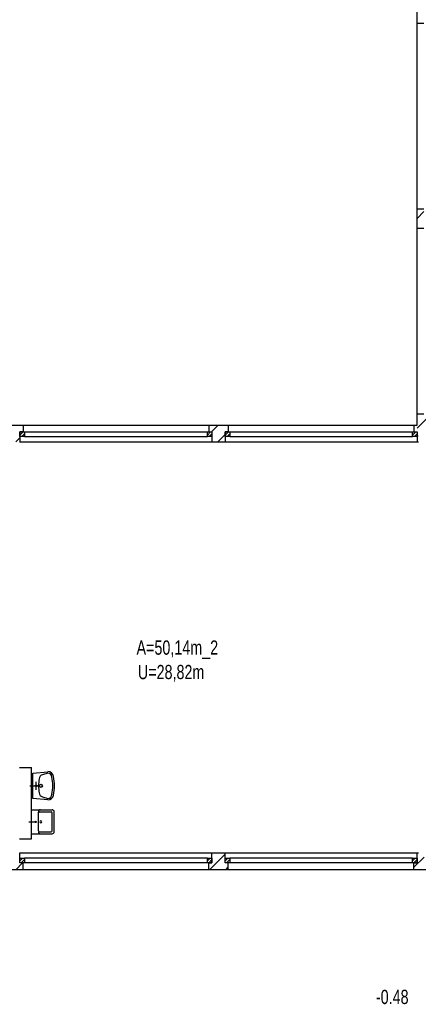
# Model space of a CAD drawing. Header units: metres. Extents: x 940 to 7099, y 1241 to 5343.
# Tile 15 of 23: x 4930 to 5629, y 1350 to 3076. Entities that reach past the tile are written whole.
import ezdxf
from ezdxf.enums import TextEntityAlignment as Align

# ---------------------------------------------------------------- set-up
doc = ezdxf.new("R2010")
doc.units = ezdxf.units.M
doc.header["$LTSCALE"] = 100
doc.header["$MEASUREMENT"] = 0
doc.linetypes.add('HIDDEN', pattern=[0.375, 0.25, -0.125])
for name, color, linetype in [('20', 211, 'Continuous'), ('22', 211, 'Continuous'), ('30', 5, 'Continuous'), ('32', 2, 'Continuous'), ('36', 3, 'Continuous'), ('64', 1, 'Continuous'), ('67', 2, 'Continuous'), ('68', 211, 'Continuous')]:
    doc.layers.add(name, color=color, linetype=linetype)

msp = doc.modelspace()

# ---------------------------------------------------------------- linework, layer by layer
at = {"layer": '20', "linetype": 'Continuous'}
for p, q in [((5266.2799, 2353), (5278.2799, 2365)), ((5277.5642, 2336), (5290.25, 2348.6858)), ((5294.5642, 2353), (5295.75, 2354.1858)), ((5626.5, 2345.5245), (5628.0457, 2347.0702)), ((5262.9553, 1586), (5290.25, 1613.2947)), ((4923.544, 1586), (4935.544, 1598)), ((5291.2395, 1586), (5295.75, 1590.5105))]:
    msp.add_line(p, q, dxfattribs=at)
at = {"layer": '22', "linetype": 'HIDDEN'}
for p, q in [((5626.5, 2727.3622), (5638.5, 2739.3622)), ((5626.5, 2359.6667), (5646.3333, 2379.5)), ((4924.0108, 2336), (4931, 2342.9892)), ((5621, 1590.4913), (5645.5087, 1615))]:
    msp.add_line(p, q, dxfattribs=at)
at = {"layer": '32', "color": 7, "linetype": 'Continuous'}
for p, q in [((5626.5, 3069.5), (5626.5, 3806)), ((5626.5, 2710.25), (5626.5, 2744.25)), ((5626.5, 2365), (5626.5, 2385)), ((4902.5, 2365), (4936.5, 2365)), ((5261.75, 2365), (5295.75, 2365)), ((5621, 2365), (5626.5, 2365)), ((4930, 2336), (4931, 2336)), ((5267.25, 2336), (5290.25, 2336)), ((5626.5, 2336), (5629, 2336)), ((4930, 1765), (4951, 1765)), ((4951, 1640), (4951, 1765)), ((4930, 1640), (4951, 1640)), ((4931, 1615), (4930, 1615)), ((5290.25, 1615), (5267.25, 1615)), ((5629, 1615), (5626.5, 1615)), ((4936.5, 1586), (4902.5, 1586)), ((5295.75, 1586), (5261.75, 1586)), ((5706, 1586), (5621, 1586))]:
    msp.add_line(p, q, dxfattribs=at)
at = {"layer": '36', "linetype": 'Continuous'}
for p, q in [((4953.75, 1755), (4979.875, 1757.75)), ((4953.75, 1711), (4953.75, 1755)), ((4979.875, 1755), (4970.25, 1752.25)), ((4948.25, 1733), (4962, 1733)), ((4959.25, 1726.125), (4959.25, 1739.875)), ((4979.875, 1708.25), (4953.75, 1711)), ((4970.25, 1713.75), (4979.875, 1711)), ((4951, 1649), (4951, 1691)), ((4951, 1691), (4987.4, 1691)), ((4963.25, 1670), (4963.25, 1686.625)), ((4965, 1687.5), (4985.65, 1687.5)), ((4987.4, 1670), (4987.4, 1685.75)), ((4990.9, 1652.5), (4990.9, 1687.5)), ((4946.625, 1670), (4960.625, 1670)), ((4963.25, 1654.25), (4963.25, 1670)), ((4987.4, 1654.25), (4987.4, 1670)), ((4951, 1649), (4987.4, 1649)), ((4965, 1652.5), (4985.65, 1652.5))]:
    msp.add_line(p, q, dxfattribs=at)
for centre, radius in [((4959.25, 1733), 1.375), ((4967.5, 1733), 2.75)]:
    msp.add_circle(centre, radius, dxfattribs=at)
for centre, radius, start, end in [((5026.625, 1733), 63.1004, 168.6901, 191.3099), ((4971.625, 1745.375), 7.0112, 101.3099, 180), ((4979.875, 1748.125), 9.7227, 8.1301, 90), ((4979.875, 1748.125), 6.875, 0, 90), ((4918, 1733), 70.3941, 347.5926, 12.4074), ((4918, 1733), 73.3792, 347.0054, 12.9946), ((4971.625, 1720.625), 6.875, 180, 260.5377), ((4979.875, 1717.875), 6.875, 270, 0), ((4979.875, 1717.875), 9.625, 270, 351.8699), ((4966.75, 1687.5), 3.5, 90, 180), ((4987.4, 1687.5), 3.5, 0, 90), ((4965, 1685.75), 1.75, 90, 180), ((4985.65, 1685.75), 1.75, 0, 90), ((4958, 1670), 0.875, 0, 180), ((4958, 1670), 0.875, 180, 0), ((4967.625, 1670), 1.75, 0, 180), ((4967.625, 1670), 1.75, 180, 0), ((4965, 1654.25), 1.75, 180, 270), ((4966.75, 1652.5), 3.5, 180, 270), ((4985.65, 1654.25), 1.75, 270, 0), ((4987.4, 1652.5), 3.5, 270, 0)]:
    msp.add_arc(centre, radius, start, end, dxfattribs=at)
at = {"layer": '64', "color": 7, "linetype": 'Continuous'}
for p, q in [((5626.5, 3069.5), (5638.5, 3069.5)), ((5626.5, 2744.25), (5638.5, 2744.25)), ((5626.5, 2710.25), (5638.5, 2710.25)), ((5626.5, 2385), (5638.5, 2385)), ((4936.5, 2365), (4936.5, 2353)), ((5261.75, 2365), (5261.75, 2353)), ((5295.75, 2365), (5295.75, 2353)), ((5621, 2365), (5621, 2353)), ((4936.5, 2353), (4931, 2353)), ((4931, 2353), (4931, 2336)), ((5261.75, 2353), (5267.25, 2353)), ((5267.25, 2353), (5267.25, 2336)), ((5295.75, 2353), (5290.25, 2353)), ((5290.25, 2353), (5290.25, 2336)), ((5621, 2353), (5626.5, 2353)), ((5626.5, 2353), (5626.5, 2336)), ((4931, 1598), (4931, 1615)), ((5267.25, 1598), (5267.25, 1615)), ((5290.25, 1598), (5290.25, 1615)), ((5626.5, 1598), (5626.5, 1615)), ((4936.5, 1598), (4931, 1598)), ((4936.5, 1586), (4936.5, 1598)), ((5261.75, 1586), (5261.75, 1598)), ((5261.75, 1598), (5267.25, 1598)), ((5295.75, 1598), (5290.25, 1598)), ((5295.75, 1586), (5295.75, 1598)), ((5621, 1586), (5621, 1598)), ((5621, 1598), (5626.5, 1598))]:
    msp.add_line(p, q, dxfattribs=at)
at = {"layer": '67', "linetype": 'Continuous'}
for p, q in [((5626.5, 2744.25), (5626.5, 3069.5)), ((5626.5, 2385), (5626.5, 2710.25)), ((4936.5, 2365), (5261.75, 2365)), ((5295.75, 2365), (5621, 2365)), ((4931, 2353), (4939, 2353)), ((4931, 2345), (4931, 2353)), ((4936.5, 2353), (5261.75, 2353)), ((4939, 2353), (4939, 2345)), ((4939, 2353), (5259.25, 2353)), ((5259.25, 2353), (5267.25, 2353)), ((5259.25, 2345), (5259.25, 2353)), ((5267.25, 2353), (5267.25, 2345)), ((5290.25, 2353), (5298.25, 2353)), ((5290.25, 2345), (5290.25, 2353)), ((5295.75, 2353), (5621, 2353)), ((5298.25, 2353), (5298.25, 2345)), ((5298.25, 2353), (5618.5, 2353)), ((5618.5, 2353), (5626.5, 2353)), ((5618.5, 2345), (5618.5, 2353)), ((5626.5, 2353), (5626.5, 2345)), ((4939, 2345), (4931, 2345)), ((4931, 2336), (5267.25, 2336)), ((4939, 2345), (5259.25, 2345)), ((5267.25, 2345), (5259.25, 2345)), ((5298.25, 2345), (5290.25, 2345)), ((5290.25, 2336), (5626.5, 2336)), ((5298.25, 2345), (5618.5, 2345)), ((5626.5, 2345), (5618.5, 2345)), ((5267.25, 1615), (4931, 1615)), ((4931, 1598), (4931, 1606)), ((4931, 1606), (4939, 1606)), ((4939, 1606), (4939, 1598)), ((5259.25, 1606), (4939, 1606)), ((5259.25, 1598), (5259.25, 1606)), ((5259.25, 1606), (5267.25, 1606)), ((5267.25, 1606), (5267.25, 1598)), ((5626.5, 1615), (5290.25, 1615)), ((5290.25, 1598), (5290.25, 1606)), ((5290.25, 1606), (5298.25, 1606)), ((5298.25, 1606), (5298.25, 1598)), ((5618.5, 1606), (5298.25, 1606)), ((5618.5, 1598), (5618.5, 1606)), ((5618.5, 1606), (5626.5, 1606)), ((5626.5, 1606), (5626.5, 1598)), ((4939, 1598), (4931, 1598)), ((5261.75, 1598), (4936.5, 1598)), ((5259.25, 1598), (4939, 1598)), ((5267.25, 1598), (5259.25, 1598)), ((5298.25, 1598), (5290.25, 1598)), ((5621, 1598), (5295.75, 1598)), ((5618.5, 1598), (5298.25, 1598)), ((5626.5, 1598), (5618.5, 1598)), ((5261.75, 1586), (4936.5, 1586)), ((5621, 1586), (5295.75, 1586))]:
    msp.add_line(p, q, dxfattribs=at)
at = {"layer": '68', "linetype": 'Continuous'}
for p, q in [((4931, 2347.3431), (4936.6569, 2353)), ((4934.3137, 2345), (4939, 2349.6863)), ((5259.25, 2347.3431), (5264.9069, 2353)), ((5262.5637, 2345), (5267.25, 2349.6863)), ((5290.25, 2347.3431), (5295.9069, 2353)), ((5293.5637, 2345), (5298.25, 2349.6863)), ((5618.5, 2347.3431), (5624.1569, 2353)), ((5621.8137, 2345), (5626.5, 2349.6863)), ((4931, 1601.3137), (4935.6863, 1606)), ((5259.25, 1601.3137), (5263.9363, 1606)), ((5290.25, 1601.3137), (5294.9363, 1606)), ((5618.5, 1601.3137), (5623.1863, 1606)), ((4933.3431, 1598), (4939, 1603.6569)), ((5261.5931, 1598), (5267.25, 1603.6569)), ((5292.5931, 1598), (5298.25, 1603.6569)), ((5620.8431, 1598), (5626.5, 1603.6569))]:
    msp.add_line(p, q, dxfattribs=at)

# ---------------------------------------------------------------- texts
at = {"layer": '30', "width": 0.75}
for s, p in [('A=50,14m_2', (5135.0834, 1962.7068)), ('U=28,82m', (5137.4622, 1919.9036))]:
    msp.add_text(s, height=25, dxfattribs=at).set_placement(p)
msp.add_text('-0.48', height=25, dxfattribs=at).set_placement((5582.8794, 1350.5314), align=Align.CENTER)

doc.saveas('drawing.dxf')
